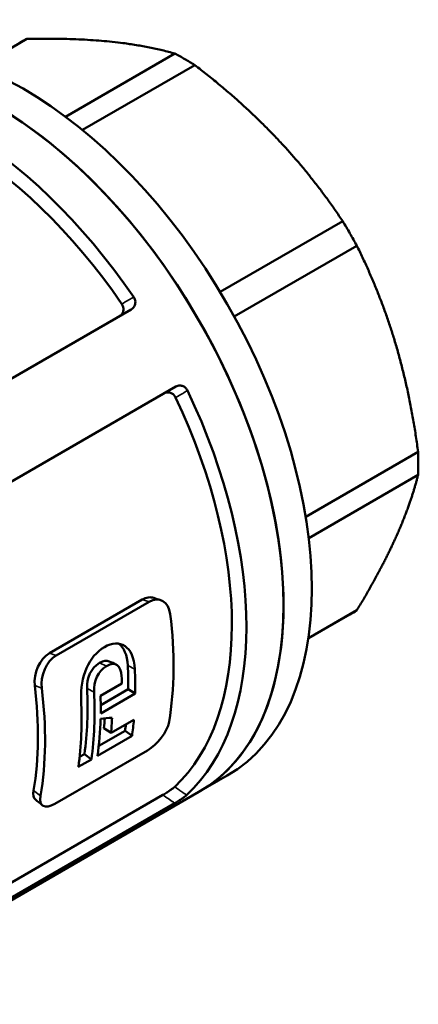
# Model space of a CAD drawing. Header units: millimetres. Extents: x 44 to 177, y 110 to 231.
# Tile 5 of 6: x 157 to 177, y 115 to 165. Entities that reach past the tile are written whole.
import ezdxf

# ---------------------------------------------------------------- set-up
doc = ezdxf.new("R2010")
doc.units = ezdxf.units.MM
doc.layers.add('Видимые тонкие (ГОСТ)', color=7, linetype='Continuous', lineweight=35)
doc.layers.add('Видимый контур (ГОСТ)', color=7, linetype='Continuous', lineweight=50)

msp = doc.modelspace()

# ---------------------------------------------------------------- linework, layer by layer
at = {"layer": 'Видимые тонкие (ГОСТ)'}
for p, q in [((163.084, 135.572), (163.429, 135.46)), ((158.448, 132.896), (158.793, 132.784)), ((160.956, 132.408), (161.308, 132.25)), ((162.365, 132.273), (162.718, 132.092)), ((157.718, 131.283), (158.067, 131.143)), ((160.332, 131.132), (160.685, 130.952)), ((157.66, 126.034), (158.008, 125.762))]:
    msp.add_line(p, q, dxfattribs=at)
for points, knots in [([(162.661, 150.685), (162.58, 150.638), (162.498, 150.59), (162.416, 150.543), (162.3, 150.476), (162.184, 150.409), (162.069, 150.342)], [-0.9960005, -0.9960005, -0.9960005, -0.9960005, -0.96469384, -0.96469384, -0.96469384, -0.92045087, -0.92045087, -0.92045087, -0.92045087]), ([(164.755, 145.672), (164.874, 145.741), (164.993, 145.809), (165.112, 145.878), (165.191, 145.923), (165.27, 145.968), (165.349, 146.014)], [-0.26354886, -0.26354886, -0.26354886, -0.26354886, -0.21808695, -0.21808695, -0.21808695, -0.18795788, -0.18795788, -0.18795788, -0.18795788]), ([(165.303, 125.802), (165.222, 125.859), (165.141, 125.915), (165.061, 125.971), (164.943, 126.053), (164.826, 126.135), (164.709, 126.217)], [-1.00048903, -1.00048903, -1.00048903, -1.00048903, -0.9696758, -0.9696758, -0.9696758, -0.9249394, -0.9249394, -0.9249394, -0.9249394]), ([(164.121, 125.811), (164.296, 125.689), (164.47, 125.567), (164.645, 125.445), (164.667, 125.429), (164.69, 125.413), (164.713, 125.398)], [0.90299612, 0.90299612, 0.90299612, 0.90299612, 0.9696758, 0.9696758, 0.9696758, 0.97832902, 0.97832902, 0.97832902, 0.97832902])]:
    msp.add_open_spline(points, degree=3, knots=knots, dxfattribs=at)
at = {"layer": 'Видимый контур (ГОСТ)'}
for p, q in [((154.904, 162.192), (157.325, 163.589)), ((159.252, 159.703), (164.716, 162.857)), ((160.098, 159.039), (165.714, 162.281)), ((166.979, 150.943), (173.105, 154.479)), ((167.685, 149.721), (173.81, 153.257)), ((162.539, 150.074), (148.634, 142.046)), ((164.762, 146.213), (150.855, 138.184)), ((171.256, 139.713), (176.872, 142.956)), ((171.407, 138.649), (176.872, 141.804)), ((175.735, 138.625), (175.763, 138.686)), ((158.448, 132.896), (163.084, 135.572)), ((158.793, 132.784), (163.429, 135.46)), ((171.386, 133.62), (173.465, 134.82)), ((171.389, 133.639), (173.81, 135.037)), ((161.005, 130.764), (162.072, 131.381)), ((162.739, 130.884), (161.012, 129.887)), ((161.014, 130.302), (162.386, 131.094)), ((162.386, 131.094), (162.739, 130.884)), ((161.529, 128.91), (162.672, 129.57)), ((160.915, 128.262), (162.229, 129.021)), ((161.177, 129.153), (161.529, 128.91)), ((162.229, 129.021), (162.579, 128.758)), ((162.579, 128.758), (160.852, 127.761)), ((163.349, 128.038), (158.713, 125.361)), ((160.547, 127.585), (159.895, 127.209)), ((159.958, 127.71), (160.197, 127.848)), ((160.197, 127.848), (160.547, 127.585)), ((165.924, 125.963), (167.338, 126.779)), ((165.924, 125.963), (147.539, 115.348)), ((151.786, 118.689), (164.121, 125.811)), ((164.713, 125.398), (150.808, 117.37))]:
    msp.add_line(p, q, dxfattribs=at)
for centre, major_axis, start_param, end_param in [((155.724, 143.63), (-10.2, 17.667), 3.141593, 6.283185), ((155.724, 143.63), (10.2, -17.667), 0, 3.141593), ((157.138, 144.446), (-10.2, 17.667), 3.141593, 6.283185), ((153.868, 142.558), (-10.2, 17.667), 4.842225, 6.148074), ((153.603, 142.405), (-9.875, 17.104), 4.84647, 6.143655), ((153.603, 142.405), (9.875, -17.104), 0.134081, 1.431266), ((153.868, 142.558), (10.2, -17.667), 0.129836, 1.435685), ((150.333, 140.517), (10.125, -17.537), 0.608386, 0.937422), ((148.422, 139.414), (-9.875, 17.104), 3.911002, 3.983393), ((148.422, 139.414), (10.125, -17.537), 0.769409, 0.8418), ((147.763, 139.033), (-10.125, 17.537), 3.963801, 3.985302), ((143.913, 136.811), (-9.875, 17.104), 3.749979, 4.079015), ((143.913, 136.811), (-10.125, 17.537), 3.749979, 4.079015), ((146.39, 138.241), (-9.875, 17.104), 3.776257, 3.985302), ((146.39, 138.241), (10.125, -17.537), 0.634665, 0.84371), ((145.739, 137.865), (-10.125, 17.537), 3.776257, 3.984506), ((146.695, 138.417), (-10.125, 17.537), 3.911002, 3.963801), ((146.695, 138.417), (-10.125, 17.537), 3.776257, 3.894578), ((147.278, 138.754), (-9.875, 17.104), 3.829041, 3.860434), ((147.278, 138.754), (10.125, -17.537), 0.687448, 0.735268), ((148.422, 139.414), (10.125, -17.537), 0.634665, 0.687448), ((148.422, 139.414), (-9.875, 17.104), 3.776257, 3.7976)]:
    msp.add_ellipse(centre, major_axis=major_axis, ratio=0.57735, start_param=start_param, end_param=end_param, dxfattribs=at)
for points in [[(157.325, 163.589), (157.202, 163.53), (157.082, 163.466), (156.965, 163.399)], [(163.084, 135.572), (163.291, 135.692), (163.498, 135.714), (163.673, 135.654)], [(163.429, 135.46), (163.922, 135.744), (164.411, 135.465), (164.487, 134.85)], [(163.673, 135.654), (163.785, 135.616), (163.897, 135.578), (164.009, 135.54)], [(173.465, 134.82), (173.582, 134.888), (173.697, 134.96), (173.81, 135.037)], [(161.197, 133.196), (161.971, 133.643), (162.663, 133.256), (162.718, 132.092)], [(162.365, 132.273), (162.339, 132.813), (162.17, 133.18), (161.916, 133.368)], [(157.718, 131.283), (157.644, 131.883), (157.956, 132.612), (158.448, 132.896)], [(160.034, 130.562), (159.978, 131.717), (160.415, 132.744), (161.197, 133.196)], [(158.067, 131.143), (157.991, 131.758), (158.301, 132.499), (158.793, 132.784)], [(160.332, 131.132), (160.306, 131.655), (160.527, 132.16), (160.956, 132.408)], [(160.956, 132.408), (161.151, 132.52), (161.315, 132.541), (161.44, 132.483)], [(162.057, 131.744), (162.031, 132.28), (161.748, 132.504), (161.308, 132.25)], [(161.439, 132.483), (161.555, 132.43), (161.67, 132.377), (161.785, 132.324)], [(161.308, 132.25), (160.878, 132.002), (160.659, 131.488), (160.685, 130.952)], [(161.007, 129.619), (161.198, 129.635), (161.389, 129.652), (161.579, 129.669)], [(164.428, 129.468), (164.34, 128.95), (163.841, 128.322), (163.349, 128.038)], [(157.756, 125.578), (157.66, 125.658), (157.623, 125.812), (157.66, 126.034)], [(158.106, 125.286), (157.989, 125.383), (157.872, 125.481), (157.756, 125.578)], [(158.713, 125.361), (158.221, 125.077), (157.92, 125.244), (158.008, 125.762)]]:
    msp.add_open_spline(points, degree=3, dxfattribs=at)
for points, weights in [([(164.716, 162.857), (161.812, 163.681), (157.325, 163.589)], [1.04711962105, 1.11467502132, 1.04712148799]), ([(173.105, 154.479), (170.201, 158.837), (165.714, 162.281)], [1.04712148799, 1.11467502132, 1.04711962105]), ([(176.872, 142.956), (176.133, 148.564), (173.81, 153.257)], [1.04712659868, 1.11468005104, 1.04712209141]), ([(175.763, 138.686), (176.494, 140.308), (176.872, 141.804)], [1, 1.02489615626, 1.01817120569]), ([(173.81, 135.037), (174.997, 136.999), (175.735, 138.625)], [1.01817213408, 1.0248944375, 1])]:
    msp.add_rational_spline(points, weights, degree=2, dxfattribs=at)
for points, knots in [([(165.714, 162.281), (165.546, 162.386), (165.38, 162.486), (165.215, 162.582), (165.05, 162.677), (164.884, 162.769), (164.716, 162.857)], [-0.0700414, -0.0700414, -0.0700414, -0.0700414, 0, 0, 0, 0.0700414, 0.0700414, 0.0700414, 0.0700414]), ([(173.81, 153.257), (173.697, 153.465), (173.582, 153.67), (173.348, 154.075), (173.228, 154.277), (173.105, 154.479)], [8.631421, 8.631421, 8.631421, 8.631421, 8.7014473, 8.7014473, 8.7715039, 8.7715039, 8.7715039, 8.7715039]), ([(162.539, 150.074), (162.597, 150.108), (162.647, 150.154), (162.714, 150.26), (162.735, 150.316), (162.748, 150.428), (162.744, 150.481), (162.717, 150.587), (162.693, 150.638), (162.661, 150.685)], [0, 0, 0, 0, 0.02471346, 0.02471346, 0.04573102, 0.04573102, 0.06325848, 0.06325848, 0.08049904, 0.08049904, 0.08049904, 0.08049904]), ([(161.948, 149.733), (162.006, 149.766), (162.055, 149.813), (162.122, 149.918), (162.142, 149.974), (162.156, 150.086), (162.152, 150.139), (162.124, 150.244), (162.101, 150.295), (162.069, 150.342)], [0, 0, 0, 0, 0.02467212, 0.02467212, 0.04563331, 0.04563331, 0.06313123, 0.06313123, 0.0803522, 0.0803522, 0.0803522, 0.0803522]), ([(165.349, 146.014), (165.325, 146.064), (165.293, 146.109), (165.217, 146.186), (165.174, 146.215), (165.076, 146.258), (165.022, 146.269), (164.933, 146.27), (164.897, 146.265), (164.828, 146.246), (164.794, 146.232), (164.762, 146.213)], [0, 0, 0, 0, 0.0169023, 0.0169023, 0.03400681, 0.03400681, 0.05322034, 0.05322034, 0.06637456, 0.06637456, 0.07985234, 0.07985234, 0.07985234, 0.07985234]), ([(164.755, 145.672), (164.731, 145.723), (164.7, 145.768), (164.624, 145.844), (164.581, 145.873), (164.484, 145.917), (164.43, 145.928), (164.341, 145.928), (164.305, 145.923), (164.236, 145.904), (164.202, 145.89), (164.17, 145.872)], [0, 0, 0, 0, 0.0169048, 0.0169048, 0.0339787, 0.0339787, 0.05314156, 0.05314156, 0.0662589, 0.0662589, 0.07970242, 0.07970242, 0.07970242, 0.07970242]), ([(176.872, 141.804), (176.879, 141.993), (176.882, 142.183), (176.882, 142.564), (176.879, 142.758), (176.872, 142.956)], [7.3883548, 7.3883548, 7.3883548, 7.3883548, 7.4583748, 7.4583748, 7.5284376, 7.5284376, 7.5284376, 7.5284376]), ([(164.121, 125.811), (164.179, 125.845), (164.244, 125.884), (164.369, 125.964), (164.428, 126.003), (164.531, 126.075), (164.575, 126.107), (164.652, 126.167), (164.685, 126.194), (164.709, 126.217)], [0, 0, 0, 0, 0.02467212, 0.02467212, 0.04563331, 0.04563331, 0.06313124, 0.06313124, 0.0803522, 0.0803522, 0.0803522, 0.0803522]), ([(164.713, 125.398), (164.771, 125.431), (164.836, 125.471), (164.961, 125.55), (165.02, 125.589), (165.123, 125.661), (165.168, 125.693), (165.246, 125.753), (165.278, 125.78), (165.303, 125.802)], [0, 0, 0, 0, 0.02471346, 0.02471346, 0.04573102, 0.04573102, 0.06325848, 0.06325848, 0.08049904, 0.08049904, 0.08049904, 0.08049904])]:
    msp.add_open_spline(points, degree=3, knots=knots, dxfattribs=at)

doc.saveas('drawing.dxf')
